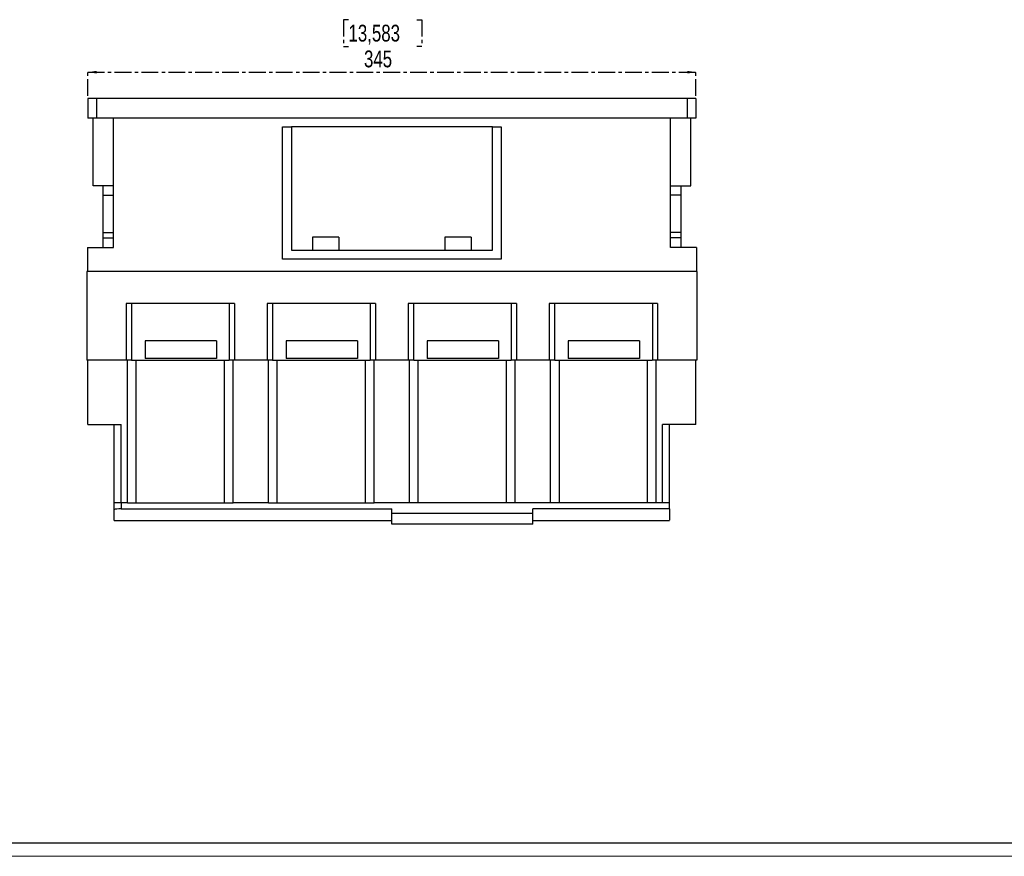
# Model space of a CAD drawing. Header units: millimetres. Extents: x 0 to 1784, y 0 to 1262.
# Tile 3 of 8: x 666 to 1225, y 0 to 474. Entities that reach past the tile are written whole.
import ezdxf

# ---------------------------------------------------------------- set-up
doc = ezdxf.new("R2010")
doc.units = ezdxf.units.MM
doc.header["$LTSCALE"] = 1.5
doc.linetypes.add('CENTER', pattern=[10.16, 6.35, -1.27, 1.27, -1.27])
doc.layers.add('CENTRO', color=7, linetype='CENTER')
doc.layers.add('FORMATO', color=7, linetype='Continuous')
doc.styles.add('SLDTEXTSTYLE3', font='TXT', dxfattribs={"width": 0.75})
doc.dimstyles.new('SLDDIMSTYLE0', dxfattribs={"dimtxt": 9.525, "dimasz": 4.953, "dimexe": 0, "dimexo": 0.0625, "dimgap": 2.38125, "dimtad": 1, "dimdec": 1, "dimrnd": 1e-09, "dimzin": 12, "dimdsep": 46, "dimtxsty": 'SLDTEXTSTYLE3', "dimsah": 1, "dimcen": 0.09, "dimadec": 0, "dimazin": 3, "dimtfac": 1, "dimtdec": 1, "dimtofl": 0, "dimtmove": 0, "dimatfit": 3, "dimfxl": 0, "dimfrac": 2, "dimtolj": 1, "dimtzin": 12, "dimarcsym": 0})

# ---------------------------------------------------------------- blocks, each defined once
blk = doc.blocks.new('_D_8')
at = {"layer": 'CENTRO'}
for p, q in [((852.96, 474.47), (850.06, 474.47)), ((850.06, 474.47), (850.06, 459.33)), ((891.66, 474.47), (894.56, 474.47)), ((894.56, 474.47), (894.56, 459.33)), ((850.06, 459.33), (852.96, 459.33)), ((894.56, 459.33), (891.66, 459.33)), ((705.07, 431.2), (705.07, 446.2)), ((705.07, 444.7), (1050.07, 444.7)), ((1050.07, 431.2), (1050.07, 446.2))]:
    blk.add_line(p, q, dxfattribs=at)
for points in [[(705.07, 444.7), (710.02, 443.94), (710.02, 445.46)], [(1050.07, 444.7), (1045.12, 445.46), (1045.12, 443.94)]]:
    blk.add_solid(points, dxfattribs=at)
at = {"layer": 'CENTRO', "char_height": 9.525, "attachment_point": 1, "style": 'SLDTEXTSTYLE3'}
for s, insert in [('13,583', (852.96, 471.61)), ('345', (861.75, 456.98))]:
    blk.add_mtext(s, dxfattribs=dict(at, insert=insert))

msp = doc.modelspace()

# ---------------------------------------------------------------- linework, layer by layer
at = {"color": 7, "linetype": 'Continuous', "lineweight": 25}
for p, q in [((705.07, 429.7), (705.07, 418.7)), ((710.07, 429.7), (705.07, 429.7)), ((710.07, 429.7), (710.07, 418.7)), ((1045.07, 429.7), (710.07, 429.7)), ((1045.07, 429.7), (1045.07, 418.7)), ((1050.07, 429.7), (1045.07, 429.7)), ((1050.07, 429.7), (1050.07, 418.7)), ((710.07, 418.7), (705.07, 418.7)), ((708.07, 380.2), (708.07, 418.7)), ((1045.07, 418.7), (710.07, 418.7)), ((719.57, 345.2), (719.57, 418.7)), ((815.57, 413.7), (820.57, 413.7)), ((815.57, 338.7), (815.57, 413.7)), ((820.57, 413.7), (820.57, 343.7)), ((934.57, 413.7), (820.57, 413.7)), ((934.57, 343.7), (934.57, 413.7)), ((934.57, 413.7), (939.57, 413.7)), ((939.57, 413.7), (939.57, 338.7)), ((1035.57, 345.2), (1035.57, 418.7)), ((1050.07, 418.7), (1045.07, 418.7)), ((1047.07, 380.2), (1047.07, 418.7)), ((719.57, 380.2), (708.07, 380.2)), ((713.57, 380.2), (713.57, 375)), ((1035.57, 380.2), (1047.07, 380.2)), ((1041.57, 380.2), (1041.57, 375)), ((713.57, 375), (719.57, 375)), ((713.57, 375), (713.57, 353.7)), ((1041.57, 375), (1035.57, 375)), ((1041.57, 375), (1041.57, 353.7)), ((713.57, 353.7), (719.57, 353.7)), ((713.57, 353.7), (713.57, 350.7)), ((1041.57, 353.7), (1035.57, 353.7)), ((1041.57, 353.7), (1041.57, 350.7)), ((713.57, 350.7), (719.57, 350.7)), ((713.57, 350.7), (713.57, 345.2)), ((847.57, 351.2), (832.57, 351.2)), ((832.57, 351.2), (832.57, 343.7)), ((847.57, 351.2), (847.57, 343.7)), ((922.57, 351.2), (907.57, 351.2)), ((907.57, 351.2), (907.57, 343.7)), ((922.57, 351.2), (922.57, 343.7)), ((1041.57, 350.7), (1035.57, 350.7)), ((1041.57, 350.7), (1041.57, 345.2)), ((704.82, 345.2), (704.82, 331.7)), ((704.82, 345.2), (719.57, 345.2)), ((820.57, 343.7), (832.57, 343.7)), ((832.57, 343.7), (847.57, 343.7)), ((847.57, 343.7), (907.57, 343.7)), ((907.57, 343.7), (922.57, 343.7)), ((922.57, 343.7), (934.57, 343.7)), ((1050.32, 345.2), (1035.57, 345.2)), ((1050.32, 345.2), (1050.32, 331.7)), ((939.57, 338.7), (815.57, 338.7)), ((1050.57, 331.7), (704.57, 331.7)), ((704.57, 331.7), (704.57, 281.4)), ((1050.57, 331.7), (1050.57, 281.4)), ((788.32, 313.6), (726.82, 313.6)), ((726.82, 313.6), (726.82, 281.4)), ((729.82, 313.6), (729.82, 281.4)), ((785.32, 313.6), (785.32, 281.4)), ((788.32, 313.6), (788.32, 281.4)), ((868.32, 313.6), (806.82, 313.6)), ((806.82, 313.6), (806.82, 281.4)), ((809.82, 313.6), (809.82, 281.4)), ((865.32, 313.6), (865.32, 281.4)), ((868.32, 313.6), (868.32, 281.4)), ((948.32, 313.6), (886.82, 313.6)), ((886.82, 313.6), (886.82, 281.4)), ((889.82, 313.6), (889.82, 281.4)), ((945.32, 313.6), (945.32, 281.4)), ((948.32, 313.6), (948.32, 281.4)), ((966.82, 313.6), (966.82, 281.4)), ((1028.32, 313.6), (966.82, 313.6)), ((969.82, 313.6), (969.82, 281.4)), ((1025.32, 313.6), (1025.32, 281.4)), ((1028.32, 313.6), (1028.32, 281.4)), ((778.07, 292.4), (737.57, 292.4)), ((737.57, 292.4), (737.57, 282.4)), ((778.07, 292.4), (778.07, 282.4)), ((817.57, 292.4), (817.57, 282.4)), ((858.07, 292.4), (817.57, 292.4)), ((858.07, 292.4), (858.07, 282.4)), ((897.57, 292.4), (897.57, 282.4)), ((938.07, 292.4), (897.57, 292.4)), ((938.07, 292.4), (938.07, 282.4)), ((977.57, 292.4), (977.57, 282.4)), ((1018.07, 292.4), (977.57, 292.4)), ((1018.07, 292.4), (1018.07, 282.4)), ((726.82, 281.4), (704.57, 281.4)), ((705.07, 244.9), (705.07, 281.4)), ((727.57, 281.4), (726.82, 281.4)), ((727.57, 200.4), (727.57, 281.4)), ((729.93, 281.4), (727.57, 281.4)), ((729.93, 281.4), (785.2, 281.4)), ((732.57, 200.4), (732.57, 281.4)), ((778.07, 282.4), (737.57, 282.4)), ((782.57, 200.4), (782.57, 281.4)), ((787.57, 281.4), (785.2, 281.4)), ((788.32, 281.4), (787.57, 281.4)), ((787.57, 200.4), (787.57, 281.4)), ((806.82, 281.4), (788.32, 281.4)), ((807.57, 281.4), (806.82, 281.4)), ((807.57, 200.4), (807.57, 281.4)), ((809.93, 281.4), (807.57, 281.4)), ((809.93, 281.4), (865.2, 281.4)), ((812.57, 200.4), (812.57, 281.4)), ((858.07, 282.4), (817.57, 282.4)), ((862.57, 200.4), (862.57, 281.4)), ((867.57, 281.4), (865.2, 281.4)), ((868.32, 281.4), (867.57, 281.4)), ((867.57, 200.4), (867.57, 281.4)), ((886.82, 281.4), (868.32, 281.4)), ((887.57, 281.4), (886.82, 281.4)), ((887.57, 200.4), (887.57, 281.4)), ((889.93, 281.4), (887.57, 281.4)), ((889.93, 281.4), (945.2, 281.4)), ((892.57, 200.4), (892.57, 281.4)), ((938.07, 282.4), (897.57, 282.4)), ((942.57, 200.4), (942.57, 281.4)), ((947.57, 281.4), (945.2, 281.4)), ((947.57, 200.4), (947.57, 281.4)), ((948.32, 281.4), (947.57, 281.4)), ((966.82, 281.4), (948.32, 281.4)), ((967.57, 281.4), (966.82, 281.4)), ((967.57, 200.4), (967.57, 281.4)), ((969.93, 281.4), (967.57, 281.4)), ((969.93, 281.4), (1025.2, 281.4)), ((972.57, 200.4), (972.57, 281.4)), ((1018.07, 282.4), (977.57, 282.4)), ((1022.57, 200.4), (1022.57, 281.4)), ((1027.57, 281.4), (1025.2, 281.4)), ((1027.57, 200.4), (1027.57, 281.4)), ((1028.32, 281.4), (1027.57, 281.4)), ((1050.57, 281.4), (1028.32, 281.4)), ((1050.07, 244.9), (1050.07, 281.4)), ((705.07, 244.9), (724.07, 244.9)), ((720.07, 200.4), (720.07, 244.9)), ((724.07, 200.4), (724.07, 244.9)), ((1050.07, 244.9), (1031.07, 244.9)), ((1031.07, 200.4), (1031.07, 244.9)), ((1035.07, 200.4), (1035.07, 244.9)), ((724.07, 200.4), (720.07, 200.4)), ((720.07, 196.6), (720.07, 200.4)), ((720.07, 190.53), (720.07, 196.6)), ((727.57, 200.4), (724.07, 200.4)), ((724.07, 200.4), (724.07, 197.05)), ((724.07, 197.05), (877.57, 197.05)), ((727.57, 200.4), (787.57, 200.4)), ((807.57, 200.4), (787.57, 200.4)), ((807.57, 200.4), (867.57, 200.4)), ((887.57, 200.4), (867.57, 200.4)), ((877.57, 194.4), (877.57, 197.05)), ((947.57, 200.4), (887.57, 200.4)), ((967.57, 200.4), (947.57, 200.4)), ((1035.07, 197.05), (957.57, 197.05)), ((957.57, 194.4), (957.57, 197.05)), ((1027.57, 200.4), (967.57, 200.4)), ((1031.07, 200.4), (1027.57, 200.4)), ((1032.46, 200.4), (1031.07, 200.4)), ((1035.07, 200.4), (1032.46, 200.4)), ((1035.07, 197.05), (1035.07, 200.4)), ((1035.07, 197.05), (1035.07, 190.6)), ((720.07, 190.53), (877.57, 190.53)), ((957.57, 194.4), (877.57, 194.4)), ((877.57, 188.4), (877.57, 194.4)), ((957.57, 188.4), (957.57, 194.4)), ((957.57, 190.5), (1035.07, 190.5)), ((957.57, 188.4), (877.57, 188.4))]:
    msp.add_line(p, q, dxfattribs=at)
at = {"color": 7, "linetype": 'Continuous', "lineweight": 25, "flags": 128}
msp.add_lwpolyline([(724.07, 197.05), (722.75, 197.02), (721.58, 196.95), (720.69, 196.84), (720.17, 196.7), (720.07, 196.6)], dxfattribs=at)
at = {"layer": 'FORMATO'}
msp.add_line((1772.29, 7.5), (33.79, 7.5), dxfattribs=at)
at = {"layer": 'FORMATO', "lineweight": 18}
msp.add_line((0, 0), (1783.5, 0), dxfattribs=at)

# ---------------------------------------------------------------- dimensions: what is measured, and where the dimension line sits
at = {"layer": 'CENTRO'}
dim = msp.add_linear_dim(base=(1050.07, 444.7), p1=(705.07, 429.7), p2=(1050.07, 429.7), angle=0, dimstyle='SLDDIMSTYLE0', dxfattribs=at)
dim.commit()
dim.dimension.update_dxf_attribs({"geometry": '_D_8', "text_midpoint": (872.31, 444.7), "dimtype": 160})

doc.saveas('drawing.dxf')
